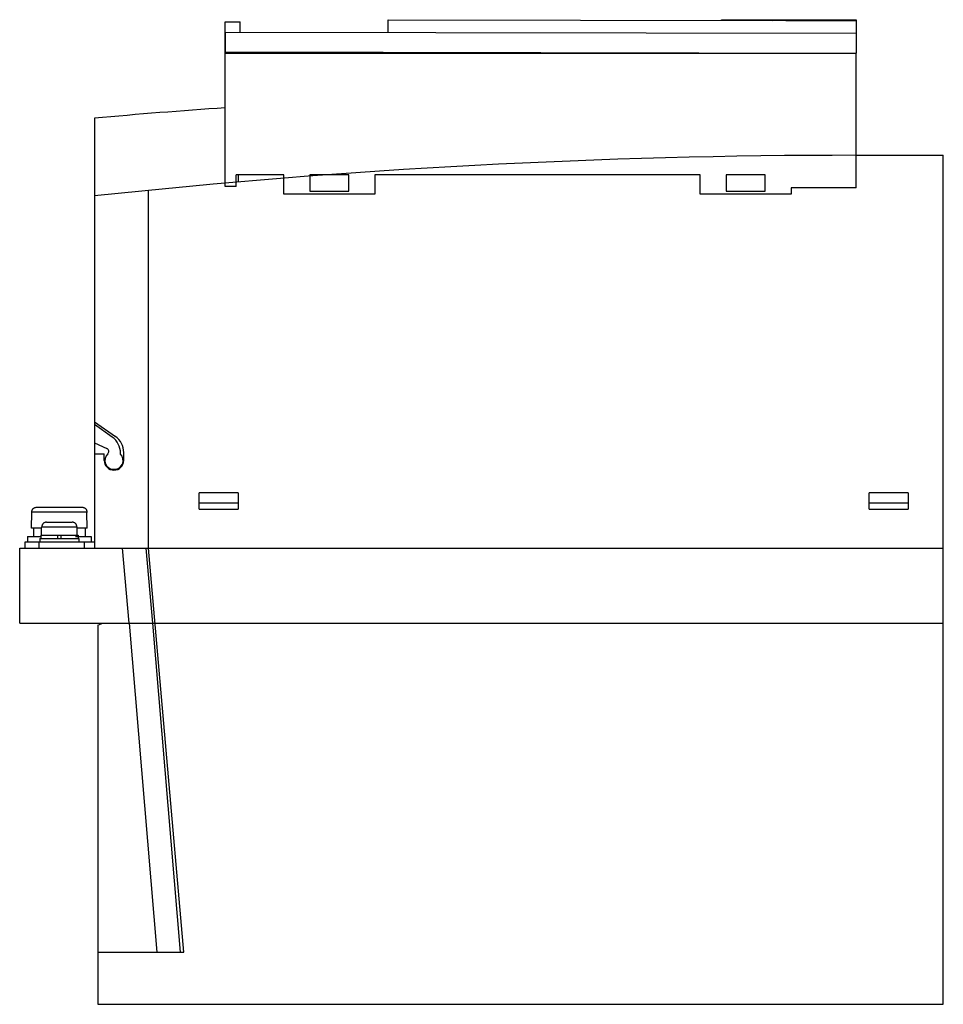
# Model space of a CAD drawing. Header units: millimetres. Extents: x 20 to 162, y 51 to 203.
import ezdxf

# ---------------------------------------------------------------- set-up
doc = ezdxf.new("R2010")
doc.units = ezdxf.units.MM
doc.header["$LTSCALE"] = 16.547908
doc.layers.add('_1', color=7, linetype='CONTINUOUS')

msp = doc.modelspace()

# ---------------------------------------------------------------- linework, layer by layer
at = {"layer": '_1', "color": 7, "linetype": 'Continuous'}
for p, q in [((51.9, 176.96), (51.9, 202.26)), ((51.9, 202.26), (54.2, 202.26)), ((54.2, 200.65), (54.2, 202.26)), ((76.93, 200.6), (76.94, 202.6)), ((76.94, 202.6), (136.1, 202.49)), ((128.2, 202.5), (128.2, 202.56)), ((128.2, 202.56), (148.9, 202.56)), ((135.35, 202.56), (135.35, 202.49)), ((136.1, 202.48), (136.1, 202.56)), ((138.1, 202.56), (138.1, 202.48)), ((138.1, 202.48), (148.94, 202.46)), ((138.85, 202.48), (138.85, 202.56)), ((148.9, 202.56), (148.9, 202.46)), ((148.93, 197.46), (148.94, 202.46)), ((51.9, 200.16), (51.93, 200.16)), ((51.93, 197.65), (51.93, 200.65)), ((148.93, 200.46), (51.93, 200.65)), ((51.9, 197.46), (148.9, 197.46)), ((51.93, 197.65), (148.93, 197.46)), ((129.2, 197.5), (129.2, 197.46)), ((132.2, 197.46), (132.2, 197.49)), ((148.9, 176.76), (148.9, 197.46)), ((31.8, 187.46), (31.8, 121.36)), ((148.9, 181.76), (162.3, 181.76)), ((162.3, 51.26), (162.3, 181.76)), ((53.6, 176.96), (53.6, 178.76)), ((60.9, 178.76), (53.6, 178.76)), ((53.9, 178.76), (53.9, 177.65)), ((60.9, 175.76), (60.9, 178.76)), ((64.9, 178.76), (64.9, 176.26)), ((70.9, 178.76), (64.9, 178.76)), ((70.9, 176.26), (70.9, 178.76)), ((74.9, 178.76), (74.9, 175.76)), ((124.9, 178.76), (74.9, 178.76)), ((124.9, 175.76), (124.9, 178.76)), ((128.9, 178.76), (128.9, 176.26)), ((134.9, 178.76), (128.9, 178.76)), ((134.9, 176.26), (134.9, 178.76)), ((40.09, 121.36), (40.09, 176.36)), ((53.6, 176.96), (51.9, 176.96)), ((74.9, 175.76), (60.9, 175.76)), ((64.9, 176.26), (70.9, 176.26)), ((138.9, 175.76), (124.9, 175.76)), ((128.9, 176.26), (134.9, 176.26)), ((138.9, 176.76), (138.9, 175.76)), ((148.9, 176.76), (138.9, 176.76)), ((31.8, 140.81), (35.02, 138.55)), ((34.52, 138.45), (31.8, 140.36)), ((31.8, 137.58), (33.71, 136.69)), ((31.8, 135.86), (33.3, 135.86)), ((33.3, 134.86), (33.3, 135.86)), ((35.8, 135.84), (35.8, 135.99)), ((36.3, 134.86), (36.3, 136.09)), ((35.2, 133.46), (34.41, 133.46)), ((47.9, 127.36), (47.9, 129.88)), ((53.9, 129.88), (47.9, 129.88)), ((53.9, 129.88), (53.9, 127.36)), ((156.9, 129.88), (150.9, 129.88)), ((150.9, 127.36), (150.9, 129.88)), ((156.9, 129.88), (156.9, 127.36)), ((22.88, 127.66), (29.92, 127.66)), ((47.9, 128.36), (53.9, 128.36)), ((47.9, 127.36), (53.9, 127.36)), ((150.9, 128.36), (156.9, 128.36)), ((150.9, 127.36), (156.9, 127.36)), ((22.1, 124.46), (22.16, 126.86)), ((22.16, 126.86), (22.18, 126.86)), ((22.18, 126.86), (22.18, 126.97)), ((22.18, 126.97), (30.63, 126.97)), ((30.63, 126.97), (30.63, 126.86)), ((30.63, 126.86), (30.65, 126.86)), ((30.7, 124.46), (30.65, 126.86)), ((23.68, 124.46), (22.1, 124.46)), ((22.45, 124.46), (22.45, 123.16)), ((23.65, 123.36), (23.68, 124.56)), ((23.68, 124.56), (23.71, 124.56)), ((23.71, 124.56), (23.71, 124.67)), ((23.71, 124.67), (29.09, 124.67)), ((24.42, 125.36), (28.38, 125.36)), ((29.09, 124.67), (29.1, 124.56)), ((29.1, 124.56), (29.12, 124.56)), ((29.15, 123.36), (29.12, 124.56)), ((30.7, 124.46), (29.13, 124.46)), ((30.35, 124.46), (30.35, 123.16)), ((21.5, 123.16), (21.5, 122.36)), ((21.5, 123.16), (23.53, 123.16)), ((23.4, 122.86), (23.4, 122.36)), ((23.4, 122.86), (29.4, 122.86)), ((23.53, 123.36), (23.53, 122.86)), ((23.53, 123.36), (29.28, 123.36)), ((26.15, 122.86), (26.15, 123.36)), ((26.65, 123.36), (26.65, 122.86)), ((28.9, 123.16), (31.3, 123.16)), ((29.28, 123.36), (29.28, 122.86)), ((29.4, 122.86), (29.4, 122.36)), ((31.3, 123.16), (31.3, 122.36)), ((20.3, 109.86), (20.3, 121.36)), ((20.3, 121.36), (162.3, 121.36)), ((21.15, 121.36), (21.15, 122.36)), ((21.15, 122.36), (31.8, 122.36)), ((23.3, 121.36), (23.3, 122.36)), ((30.2, 122.36), (30.2, 121.36)), ((37.13, 109.86), (36.13, 121.36)), ((39.69, 121.36), (40.7, 109.86)), ((45.53, 59.26), (40.1, 121.36)), ((20.3, 109.86), (162.3, 109.86)), ((32.3, 109.56), (33.1, 109.86)), ((32.3, 109.56), (32.3, 51.26)), ((41.43, 59.26), (37.16, 109.86)), ((40.7, 109.86), (44.97, 59.26)), ((32.3, 59.26), (45.53, 59.26)), ((32.3, 51.26), (162.3, 51.26))]:
    msp.add_line(p, q, dxfattribs=at)
for centre, radius, start, end in [((116.68, -751.71), 943, 93.93907, 95.16422), ((148.9, -918.24), 1100, 90, 96.11098), ((32.8, 135.99), 3, 0, 55), ((33.3, 136.09), 3, 0, 55), ((33.49, 136.23), 0.5, 313.4692, 65), ((34.8, 134.86), 1.5, 180, 360), ((34.8, 134.86), 1.4, 133.4692, 44.4153)]:
    msp.add_arc(centre, radius, start, end, dxfattribs=at)
for points, knots in [([(138.1, 202.48), (137.94, 202.48), (137.52, 202.48), (136.85, 202.48), (136.35, 202.48), (136.1, 202.48)], [0, 0, 0, 0, 0.25, 0.625, 1, 1, 1, 1]), ([(22.18, 126.97), (22.18, 127.02), (22.19, 127.11), (22.23, 127.24), (22.3, 127.36), (22.39, 127.46), (22.49, 127.54), (22.62, 127.61), (22.75, 127.65), (22.84, 127.66), (22.88, 127.66)], [0, 0, 0, 0, 0.124989, 0.25, 0.375, 0.499993, 0.624998, 0.749995, 0.875009, 1, 1, 1, 1]), ([(29.92, 127.66), (29.97, 127.66), (30.06, 127.65), (30.19, 127.61), (30.31, 127.54), (30.42, 127.46), (30.51, 127.36), (30.57, 127.24), (30.61, 127.11), (30.63, 127.02), (30.63, 126.97)], [0, 0, 0, 0, 0.124991, 0.250006, 0.375008, 0.5, 0.625007, 0.750001, 0.875012, 1, 1, 1, 1]), ([(24.42, 125.36), (24.38, 125.36), (24.29, 125.35), (24.15, 125.31), (24.03, 125.25), (23.92, 125.16), (23.83, 125.06), (23.77, 124.94), (23.72, 124.81), (23.71, 124.72), (23.71, 124.67)], [0, 0, 0, 0, 0.125007, 0.250012, 0.375014, 0.500015, 0.625014, 0.750011, 0.875005, 1, 1, 1, 1]), ([(29.09, 124.67), (29.09, 124.72), (29.08, 124.81), (29.04, 124.94), (28.97, 125.06), (28.88, 125.16), (28.77, 125.25), (28.65, 125.31), (28.52, 125.35), (28.43, 125.36), (28.38, 125.36)], [0, 0, 0, 0, 0.124995, 0.249988, 0.374985, 0.499984, 0.624985, 0.749987, 0.874993, 1, 1, 1, 1])]:
    msp.add_open_spline(points, degree=3, knots=knots, dxfattribs=at)

doc.saveas('drawing.dxf')
